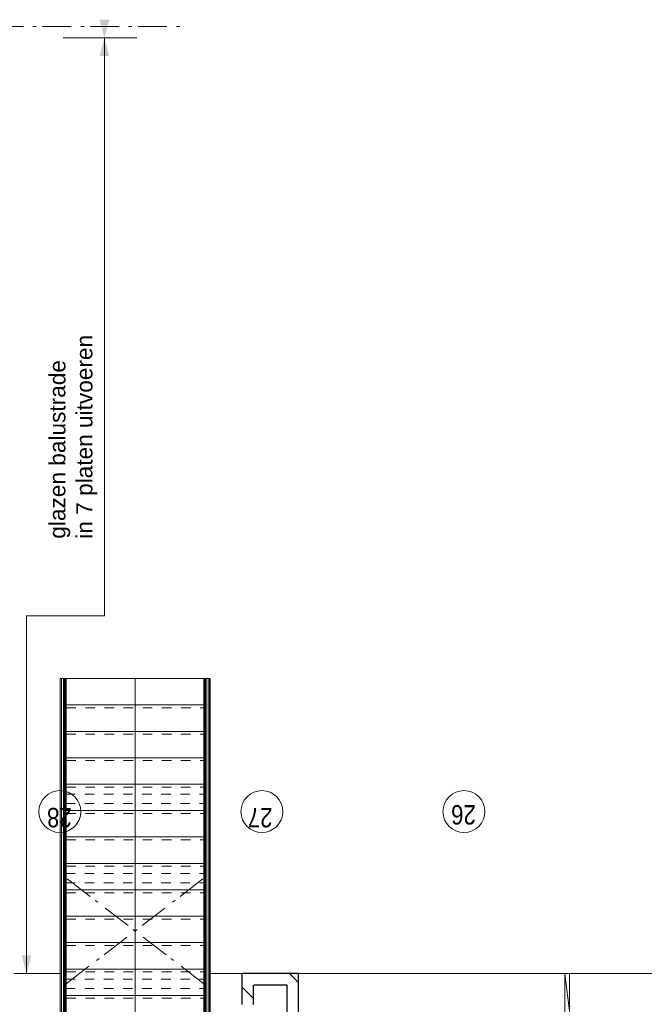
# Model space of a CAD drawing. Header units: millimetres. Extents: x 164327 to 368283, y 131426 to 274001.
# Tile 100 of 160: x 322327 to 327768, y 218365 to 226942. Entities that reach past the tile are written whole.
import ezdxf

# ---------------------------------------------------------------- set-up
doc = ezdxf.new("R2010")
doc.units = ezdxf.units.MM
doc.header["$LTSCALE"] = 400
doc.linetypes.add('STYLE_01', pattern=[0.416641, 0.208282, -0.208359])
doc.linetypes.add('STYLE_06', pattern=[1.041641, 0.625, -0.208282, 0.069427, -0.138931])
for name, color, linetype, lineweight in [('leuning', 43, 'Continuous', 5), ('mat-baksteen', 5, 'Continuous', 25), ('None', 7, 'Continuous', 9), ('Tekst', 140, 'Continuous', 15)]:
    doc.layers.add(name, color=color, linetype=linetype, lineweight=lineweight)
doc.styles.add('Arial', font='arial.ttf', dxfattribs={"height": 211.666667})
doc.styles.add('Arial Narrow', font='ARIALN.TTF', dxfattribs={"height": 222.25})

# ---------------------------------------------------------------- blocks, each defined once
blk = doc.blocks.new('*U295')
at = {"layer": 'None', "color": 8, "linetype": 'Continuous', "lineweight": 5}
for p, q in [((28845.9, 2244.8), (29100.9, 2244.8)), ((29100.9, 2244.8), (29100.9, 1044.8)), ((29100.9, 1044.8), (28845.9, 1044.8))]:
    blk.add_line(p, q, dxfattribs=at)
at = {"layer": 'None', "color": 8, "linetype": 'STYLE_01', "lineweight": 5}
blk.add_line((28845.9, 2244.8), (28845.9, 1044.8), dxfattribs=at)
blk = doc.blocks.new('*U296')
at = {"layer": 'None', "color": 8, "linetype": 'Continuous', "lineweight": 5}
for p, q in [((29075.9, 2244.8), (29330.9, 2244.8)), ((29330.9, 2244.8), (29330.9, 1044.8)), ((29330.9, 1044.8), (29075.9, 1044.8))]:
    blk.add_line(p, q, dxfattribs=at)
at = {"layer": 'None', "color": 8, "linetype": 'STYLE_01', "lineweight": 5}
blk.add_line((29075.9, 2244.8), (29075.9, 1044.8), dxfattribs=at)
blk = doc.blocks.new('*U297')
at = {"layer": 'None', "color": 8, "linetype": 'Continuous', "lineweight": 5}
for p, q in [((29305.9, 2244.8), (29560.9, 2244.8)), ((29560.9, 2244.8), (29560.9, 1044.8)), ((29560.9, 1044.8), (29305.9, 1044.8))]:
    blk.add_line(p, q, dxfattribs=at)
at = {"layer": 'None', "color": 8, "linetype": 'STYLE_01', "lineweight": 5}
blk.add_line((29305.9, 2244.8), (29305.9, 1044.8), dxfattribs=at)
blk = doc.blocks.new('*U298')
at = {"layer": 'None', "color": 8, "linetype": 'Continuous', "lineweight": 5}
for p, q in [((29535.9, 2244.8), (29790.9, 2244.8)), ((29790.9, 2244.8), (29790.9, 1044.8)), ((29790.9, 1044.8), (29535.9, 1044.8))]:
    blk.add_line(p, q, dxfattribs=at)
at = {"layer": 'None', "color": 8, "linetype": 'STYLE_01', "lineweight": 5}
blk.add_line((29535.9, 2244.8), (29535.9, 1044.8), dxfattribs=at)
blk = doc.blocks.new('*U299')
at = {"layer": 'None', "color": 8, "linetype": 'Continuous', "lineweight": 5}
for p, q in [((29765.9, 2244.8), (30020.9, 2244.8)), ((30020.9, 2244.8), (30020.9, 1044.8)), ((30020.9, 1044.8), (29765.9, 1044.8))]:
    blk.add_line(p, q, dxfattribs=at)
at = {"layer": 'None', "color": 8, "linetype": 'STYLE_01', "lineweight": 5}
blk.add_line((29765.9, 2244.8), (29765.9, 1044.8), dxfattribs=at)
blk = doc.blocks.new('*U300')
at = {"layer": 'None', "color": 8, "linetype": 'Continuous', "lineweight": 5}
for p, q in [((29995.9, 2244.8), (30250.9, 2244.8)), ((30250.9, 2244.8), (30250.9, 1044.8)), ((30250.9, 1044.8), (29995.9, 1044.8))]:
    blk.add_line(p, q, dxfattribs=at)
at = {"layer": 'None', "color": 8, "linetype": 'STYLE_01', "lineweight": 5}
blk.add_line((29995.9, 2244.8), (29995.9, 1044.8), dxfattribs=at)
blk = doc.blocks.new('*U301')
at = {"layer": 'None', "color": 8, "linetype": 'Continuous', "lineweight": 5}
for p, q in [((30225.9, 2244.8), (30480.9, 2244.8)), ((30480.9, 2244.8), (30480.9, 1044.8)), ((30480.9, 1044.8), (30225.9, 1044.8))]:
    blk.add_line(p, q, dxfattribs=at)
at = {"layer": 'None', "color": 8, "linetype": 'STYLE_01', "lineweight": 5}
blk.add_line((30225.9, 2244.8), (30225.9, 1044.8), dxfattribs=at)
blk = doc.blocks.new('*U302')
at = {"layer": 'None', "color": 8, "linetype": 'Continuous', "lineweight": 5}
for p, q in [((30455.9, 2244.8), (30710.9, 2244.8)), ((30710.9, 2244.8), (30710.9, 1044.8)), ((30710.9, 1044.8), (30455.9, 1044.8))]:
    blk.add_line(p, q, dxfattribs=at)
at = {"layer": 'None', "color": 8, "linetype": 'STYLE_01', "lineweight": 5}
blk.add_line((30455.9, 2244.8), (30455.9, 1044.8), dxfattribs=at)
blk = doc.blocks.new('*U303')
at = {"layer": 'None', "color": 8, "linetype": 'Continuous', "lineweight": 5}
for p, q in [((30685.9, 2244.8), (30940.9, 2244.8)), ((30940.9, 2244.8), (30940.9, 1044.8)), ((30940.9, 1044.8), (30685.9, 1044.8))]:
    blk.add_line(p, q, dxfattribs=at)
at = {"layer": 'None', "color": 8, "linetype": 'STYLE_01', "lineweight": 5}
blk.add_line((30685.9, 2244.8), (30685.9, 1044.8), dxfattribs=at)
blk = doc.blocks.new('*U304')
at = {"layer": 'None', "color": 8, "linetype": 'Continuous', "lineweight": 5}
for p, q in [((30915.9, 2244.8), (31170.9, 2244.8)), ((31170.9, 2244.8), (31170.9, 1044.8)), ((31170.9, 1044.8), (30915.9, 1044.8))]:
    blk.add_line(p, q, dxfattribs=at)
at = {"layer": 'None', "color": 8, "linetype": 'STYLE_01', "lineweight": 5}
blk.add_line((30915.9, 2244.8), (30915.9, 1044.8), dxfattribs=at)
blk = doc.blocks.new('*U305')
at = {"layer": 'None', "color": 8, "linetype": 'Continuous', "lineweight": 5}
for p, q in [((31145.9, 2244.8), (31400.9, 2244.8)), ((31400.9, 2244.8), (31400.9, 1044.8)), ((31400.9, 1044.8), (31145.9, 1044.8))]:
    blk.add_line(p, q, dxfattribs=at)
at = {"layer": 'None', "color": 8, "linetype": 'STYLE_01', "lineweight": 5}
blk.add_line((31145.9, 2244.8), (31145.9, 1044.8), dxfattribs=at)
blk = doc.blocks.new('*U306')
at = {"layer": 'None', "color": 8, "linetype": 'Continuous', "lineweight": 5}
for p, q in [((31375.9, 2244.8), (31630.9, 2244.8)), ((31630.9, 2244.8), (31630.9, 1044.8)), ((31630.9, 1044.8), (31375.9, 1044.8))]:
    blk.add_line(p, q, dxfattribs=at)
at = {"layer": 'None', "color": 8, "linetype": 'STYLE_01', "lineweight": 5}
blk.add_line((31375.9, 2244.8), (31375.9, 1044.8), dxfattribs=at)
blk = doc.blocks.new('*U307')
at = {"layer": 'None', "color": 8, "linetype": 'Continuous', "lineweight": 5}
for p, q in [((31605.9, 2244.8), (31860.9, 2244.8)), ((31860.9, 2244.8), (31860.9, 1044.8)), ((31860.9, 1044.8), (31605.9, 1044.8))]:
    blk.add_line(p, q, dxfattribs=at)
at = {"layer": 'None', "color": 8, "linetype": 'STYLE_01', "lineweight": 5}
blk.add_line((31605.9, 2244.8), (31605.9, 1044.8), dxfattribs=at)
blk = doc.blocks.new('*X308')
at = {"layer": 'None', "lineweight": 9}
blk.add_line((29075.7, 615), (29175.7, 715), dxfattribs=at)
blk = doc.blocks.new('*U309')
at = {"layer": 'leuning', "color": 140, "lineweight": 15}
for p, q in [((31860.9, 2258.3), (25185.9, 2258.3)), ((31860.9, 2298.3), (25225.9, 2298.3)), ((31860.9, 2298.3), (31860.9, 2258.3)), ((25185.9, 1031.3), (31860.9, 1031.3)), ((31860.9, 991.3), (31860.9, 1031.3)), ((25225.9, 991.3), (31860.9, 991.3))]:
    blk.add_line(p, q, dxfattribs=at)
at = {"layer": 'mat-baksteen', "lineweight": 25}
for p, q in [((29291.1, 715), (29021.1, 715)), ((29191.1, 615), (29021.1, 615))]:
    blk.add_line(p, q, dxfattribs=at)
at = {"layer": 'None', "color": 8, "linetype": 'Continuous', "lineweight": 5}
for p, q in [((29291.1, 2700), (29291.1, 2298.3)), ((31860.9, 1644.8), (28410.9, 1644.8)), ((29291.1, 991.3), (29291.1, 715))]:
    blk.add_line(p, q, dxfattribs=at)
at = {"layer": 'None', "color": 43, "lineweight": 9}
for p, q in [((25184.9, 2296.8), (31860.9, 2296.8)), ((25184.9, 2286.8), (31860.9, 2286.8)), ((25184.9, 2269.8), (31860.9, 2269.8)), ((25184.9, 2249.8), (31860.9, 2249.8)), ((31860.9, 2286.8), (31860.9, 2296.8)), ((31860.9, 2249.8), (31860.9, 2269.8)), ((31860.9, 1039.8), (25184.9, 1039.8)), ((31860.9, 1039.8), (31860.9, 1019.8)), ((31860.9, 1019.8), (25184.9, 1019.8)), ((31860.9, 1002.8), (25184.9, 1002.8)), ((31860.9, 992.8), (25184.9, 992.8)), ((31860.9, 1002.8), (31860.9, 992.8))]:
    blk.add_line(p, q, dxfattribs=at)
at = {"layer": 'None', "color": 8, "linetype": 'STYLE_01', "lineweight": 5}
for p, q in [((29162.4, 2249.8), (29162.4, 1039.8)), ((29242.4, 2249.8), (29242.4, 1039.8)), ((30082.4, 2249.8), (30082.4, 1039.8)), ((30162.4, 2249.8), (30162.4, 1039.8)), ((30773.4, 2249.8), (30773.4, 1039.8)), ((30853.4, 2249.8), (30853.4, 1039.8))]:
    blk.add_line(p, q, dxfattribs=at)
at = {"layer": 'None', "linetype": 'STYLE_06', "lineweight": 9}
for p, q in [((29202.4, 2244.8), (30122.4, 1044.8)), ((29202.4, 1044.8), (30122.4, 2244.8))]:
    blk.add_line(p, q, dxfattribs=at)
at = {"layer": 'mat-baksteen'}
blk.add_blockref('*X308', (0, 0), dxfattribs=at)
at = {"layer": 'None', "color": 7}
for name in ['*U295', '*U296', '*U297', '*U298', '*U299', '*U300', '*U301', '*U302', '*U303', '*U304', '*U305', '*U306', '*U307']:
    blk.add_blockref(name, (0, 0), dxfattribs=at)
blk = doc.blocks.new('*U394')
at = {"layer": 'None', "color": 8, "linetype": 'Continuous', "lineweight": 5}
for points in [[(23301.1, 220), (25297.7, 220), (25297.7, -2140), (23301.1, -2140)], [(27294.4, 220), (29291.1, 220), (29291.1, -2140), (27294.4, -2140)], [(29291.1, -4080), (29291.1, -2100), (21471.1, -2100), (21471.1, -4080)]]:
    blk.add_lwpolyline(points, close=True, dxfattribs=at)
blk.add_lwpolyline([(29291.1, -2100), (21471.1, -3067.7), (21471.1, -3112.3), (29291.1, -4080)], dxfattribs=at)
blk = doc.blocks.new('*X1153')
at = {"layer": 'None', "lineweight": 9}
blk.add_line((29251.2, 259.8), (29291.1, 299.7), dxfattribs=at)
blk = doc.blocks.new('*X1154')
at = {"layer": 'None', "lineweight": 9}
for p, q in [((23554.5, 220), (23654.5, 320)), ((23730.9, 220), (23830.9, 320)), ((24261.6, 220), (24361.6, 320)), ((24438, 220), (24538, 320)), ((24968.7, 220), (25068.7, 320)), ((25145.1, 220), (25245.1, 320)), ((25675.8, 220), (25775.8, 320)), ((25852.2, 220), (25952.2, 320)), ((26383, 220), (26483, 320)), ((26559.3, 220), (26659.3, 320)), ((27090.1, 220), (27190.1, 320)), ((27266.4, 220), (27366.4, 320)), ((27797.2, 220), (27897.2, 320)), ((27973.6, 220), (28073.6, 320)), ((28504.3, 220), (28604.3, 320)), ((28680.7, 220), (28780.7, 320)), ((29211.4, 220), (29251.2, 259.8))]:
    blk.add_line(p, q, dxfattribs=at)

msp = doc.modelspace()

# ---------------------------------------------------------------- linework, layer by layer
at = {"layer": 'mat-baksteen', "lineweight": 25}
for p, q in [((324756.97992, 218632.75849), (324266.93929, 218632.75849)), ((324756.97992, 212642.75849), (324756.97992, 218632.75849)), ((324656.97992, 218532.75849), (324366.93929, 218532.75849)), ((324656.97992, 212642.75849), (324656.97992, 218532.75849))]:
    msp.add_line(p, q, dxfattribs=at)
at = {"layer": 'None', "color": 43, "linetype": 'STYLE_06', "lineweight": 9}
msp.add_line((282527.19276, 226882.75849), (323727.13992, 226882.75849), dxfattribs=at)
at = {"layer": 'None', "color": 8, "lineweight": 5}
for p, q in [((322706.97992, 226782.79912), (323346.97992, 226782.79912)), ((323065.31919, 226782.79912), (323065.31919, 221748.75849)), ((322386.97992, 221748.75849), (322386.97992, 218632.75849)), ((322386.97992, 221748.75849), (323065.31919, 221748.75849))]:
    msp.add_line(p, q, dxfattribs=at)
at = {"layer": 'None', "color": 43, "linetype": 'Continuous', "lineweight": 9}
for centre in [(322676.97992, 220043.88501), (324436.97992, 220043.88501), (326196.97992, 220043.88501)]:
    msp.add_circle(centre, 182.60642, dxfattribs=at)
at = {"layer": 'None', "color": 8, "lineweight": 5}
for points in [[(323065.31919, 226782.79912), (323022.78225, 226941.54912), (323107.85612, 226941.54912)], [(323065.31919, 226782.79912), (323107.85612, 226624.04912), (323022.78225, 226624.04912)], [(322386.97992, 218632.75849), (322344.44299, 218791.50849), (322429.51686, 218791.50849)]]:
    msp.add_solid(points, dxfattribs=at)

# ---------------------------------------------------------------- block references
at = {"layer": 'mat-baksteen', "rotation": 90}
for name in ['*X1153', '*X1154']:
    msp.add_blockref(name, (324976.97992, 189341.69912), dxfattribs=at)
at = {"layer": 'None', "color": 7, "rotation": 90}
for name in ['*U309', '*U394']:
    msp.add_blockref(name, (324976.97992, 189341.69912), dxfattribs=at)

# ---------------------------------------------------------------- texts
at = {"layer": 'None', "color": 8, "char_height": 169.333333, "attachment_point": 1, "rotation": 180, "style": 'Arial Narrow'}
for s, insert in [('28', (322780.98223, 219906.87592)), ('27', (324529.20885, 219906.87592)), ('26', (326300.98223, 219931.12742))]:
    msp.add_mtext(s, dxfattribs=dict(at, insert=insert))
at = {"layer": 'Tekst', "color": 43, "insert": (322584.1327, 222420.8696), "char_height": 141.1111111, "attachment_point": 1, "rotation": 90, "style": 'Arial'}
msp.add_mtext('glazen balustrade\\Pin 7 platen uitvoeren', dxfattribs=at)

doc.saveas('drawing.dxf')
